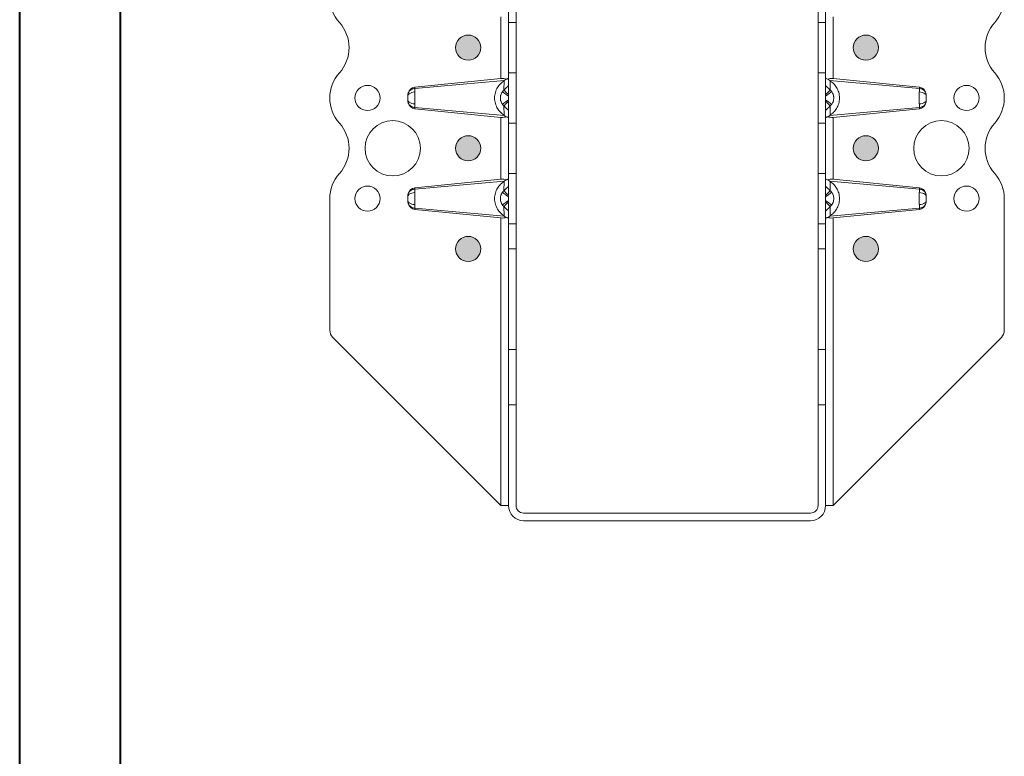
# Model space of a CAD drawing. Header units: millimetres. Extents: x 0 to 210, y 0 to 297.
# Tile 6 of 8: x 0 to 98, y 149 to 222. Entities that reach past the tile are written whole.
import ezdxf

# ---------------------------------------------------------------- set-up
doc = ezdxf.new("R2010")
doc.units = ezdxf.units.MM

msp = doc.modelspace()

# ---------------------------------------------------------------- hatches: boundary and pattern name
at = {"linetype": 'Continuous'}
h = msp.add_hatch(color=7, dxfattribs=at)
edge = h.paths.add_edge_path(flags=0)
edge.add_arc((44.633, 219.124), 1.25, 0, 360)
h = msp.add_hatch(color=7, dxfattribs=at)
edge = h.paths.add_edge_path(flags=0)
edge.add_arc((84.133, 219.124), 1.25, 0, 360)
h = msp.add_hatch(color=7, dxfattribs=at)
edge = h.paths.add_edge_path(flags=0)
edge.add_arc((44.633, 209.124), 1.25, 0, 360)
h = msp.add_hatch(color=7, dxfattribs=at)
edge = h.paths.add_edge_path(flags=0)
edge.add_arc((84.133, 209.124), 1.25, 0, 360)
h = msp.add_hatch(color=7, dxfattribs=at)
edge = h.paths.add_edge_path(flags=0)
edge.add_arc((44.633, 199.124), 1.25, 0, 360)
h = msp.add_hatch(color=7, dxfattribs=at)
edge = h.paths.add_edge_path(flags=0)
edge.add_arc((84.133, 199.124), 1.25, 0, 360)

# ---------------------------------------------------------------- linework, layer by layer
at = {"color": 7, "linetype": 'Continuous', "lineweight": 40}
for p, q in [((0.079, 0.215), (0.079, 297.215)), ((10.079, 5.215), (10.079, 292.215))]:
    msp.add_line(p, q, dxfattribs=at)
at = {"color": 7, "linetype": 'Continuous', "lineweight": 15}
for p, q in [((48.633, 221.624), (48.633, 226.624)), ((49.383, 226.624), (49.383, 221.624)), ((79.383, 221.624), (79.383, 226.624)), ((80.133, 226.624), (80.133, 221.624)), ((47.883, 222.199), (47.883, 216.049)), ((80.883, 216.049), (80.883, 222.199)), ((49.383, 221.624), (48.633, 221.624)), ((48.633, 216.624), (48.633, 221.624)), ((49.383, 221.624), (49.383, 216.624)), ((79.383, 221.624), (80.133, 221.624)), ((79.383, 216.624), (79.383, 221.624)), ((80.133, 221.624), (80.133, 216.624)), ((49.383, 216.624), (48.633, 216.624)), ((48.633, 211.624), (48.633, 216.624)), ((49.383, 216.624), (49.383, 211.624)), ((79.383, 216.624), (80.133, 216.624)), ((79.383, 211.624), (79.383, 216.624)), ((80.133, 216.624), (80.133, 211.624)), ((39.317, 215.193), (47.883, 216.049)), ((48.219, 215.853), (39.317, 215.067)), ((39.317, 215.067), (39.317, 215.193)), ((48.177, 214.914), (48.191, 215.833)), ((89.449, 215.067), (80.546, 215.853)), ((80.575, 215.833), (80.589, 214.914)), ((80.883, 216.049), (89.449, 215.193)), ((89.449, 215.193), (89.449, 215.067)), ((48.191, 212.416), (48.177, 213.334)), ((80.589, 213.334), (80.575, 212.416)), ((39.317, 213.182), (48.219, 212.396)), ((39.317, 213.056), (39.317, 213.182)), ((47.883, 212.199), (39.317, 213.056)), ((80.546, 212.396), (89.449, 213.182)), ((89.449, 213.056), (80.883, 212.199)), ((89.449, 213.182), (89.449, 213.056)), ((47.883, 212.199), (47.883, 206.049)), ((49.383, 211.624), (48.633, 211.624)), ((48.633, 206.624), (48.633, 211.624)), ((49.383, 211.624), (49.383, 206.624)), ((79.383, 211.624), (80.133, 211.624)), ((79.383, 206.624), (79.383, 211.624)), ((80.133, 211.624), (80.133, 206.624)), ((80.883, 206.049), (80.883, 212.199)), ((49.383, 206.624), (48.633, 206.624)), ((48.633, 201.624), (48.633, 206.624)), ((49.383, 206.624), (49.383, 201.624)), ((79.383, 206.624), (80.133, 206.624)), ((79.383, 201.624), (79.383, 206.624)), ((80.133, 206.624), (80.133, 201.624)), ((39.317, 205.193), (47.883, 206.049)), ((39.317, 205.067), (48.219, 205.853)), ((48.177, 204.914), (48.191, 205.833)), ((89.449, 205.067), (80.546, 205.853)), ((80.575, 205.833), (80.589, 204.914)), ((80.883, 206.049), (89.449, 205.193)), ((39.317, 205.067), (39.317, 205.193)), ((89.449, 205.193), (89.449, 205.067)), ((30.883, 204.124), (30.883, 191.039)), ((97.883, 191.039), (97.883, 204.124)), ((48.219, 202.396), (39.317, 203.182)), ((39.317, 203.056), (39.317, 203.182)), ((47.883, 202.199), (39.317, 203.056)), ((48.191, 202.416), (48.177, 203.334)), ((80.546, 202.396), (89.449, 203.182)), ((80.589, 203.334), (80.575, 202.416)), ((89.449, 203.056), (80.883, 202.199)), ((89.449, 203.182), (89.449, 203.056)), ((47.883, 202.199), (47.883, 173.624)), ((49.383, 201.624), (48.633, 201.624)), ((48.633, 199.124), (48.633, 201.624)), ((49.383, 201.624), (49.383, 199.124)), ((79.383, 201.624), (80.133, 201.624)), ((79.383, 199.124), (79.383, 201.624)), ((80.133, 201.624), (80.133, 199.124)), ((80.883, 173.624), (80.883, 202.199)), ((49.383, 199.124), (48.633, 199.124)), ((48.633, 189.124), (48.633, 199.124)), ((49.383, 199.124), (49.383, 189.124)), ((79.383, 199.124), (80.133, 199.124)), ((79.383, 189.124), (79.383, 199.124)), ((80.133, 199.124), (80.133, 189.124)), ((31.176, 190.331), (47.883, 173.624)), ((80.883, 173.624), (97.59, 190.331)), ((49.383, 189.124), (48.633, 189.124)), ((48.633, 183.624), (48.633, 189.124)), ((49.383, 189.124), (49.383, 183.624)), ((79.383, 189.124), (80.133, 189.124)), ((79.383, 183.624), (79.383, 189.124)), ((80.133, 189.124), (80.133, 183.624)), ((48.633, 183.624), (49.383, 183.624)), ((48.633, 183.624), (48.633, 173.624)), ((49.383, 173.624), (49.383, 183.624)), ((79.383, 183.624), (80.133, 183.624)), ((79.383, 183.624), (79.383, 173.624)), ((80.133, 173.624), (80.133, 183.624)), ((47.883, 173.624), (48.633, 173.624)), ((80.133, 173.624), (80.883, 173.624)), ((78.633, 172.874), (50.133, 172.874)), ((50.133, 172.124), (78.633, 172.124))]:
    msp.add_line(p, q, dxfattribs=at)
for centre, radius in [((44.633, 219.124), 1.25), ((84.133, 219.124), 1.25), ((34.633, 214.124), 1.25), ((94.133, 214.124), 1.25), ((37.133, 209.124), 2.75), ((91.633, 209.124), 2.75), ((44.633, 209.124), 1.25), ((84.133, 209.124), 1.25), ((34.633, 204.124), 1.25), ((94.133, 204.124), 1.25), ((44.633, 199.124), 1.25), ((84.133, 199.124), 1.25)]:
    msp.add_circle(centre, radius, dxfattribs=at)
at = {"color": 7, "linetype": 'Continuous', "lineweight": 0}
for centre in [(44.633, 219.124), (84.133, 219.124), (44.633, 209.124), (84.133, 209.124), (44.633, 199.124), (84.133, 199.124)]:
    msp.add_circle(centre, 1.25, dxfattribs=at)
at = {"color": 7, "linetype": 'Continuous', "lineweight": 15}
for centre, radius, start, end in [((34.633, 224.124), 3.75, 138.18969, 221.81031), ((94.133, 224.124), 3.75, 318.18969, 41.81031), ((29.043, 219.124), 3.75, 318.18969, 41.81031), ((99.723, 219.124), 3.75, 138.18969, 221.81031), ((34.633, 214.124), 3.75, 138.18969, 221.81031), ((94.133, 214.124), 3.75, 318.18969, 41.81031), ((29.043, 209.124), 3.75, 318.18969, 41.81031), ((99.723, 209.124), 3.75, 138.18969, 221.81031), ((34.633, 204.124), 3.75, 138.18969, 180), ((94.133, 204.124), 3.75, 0, 41.81031), ((31.883, 191.039), 1, 180, 225), ((96.883, 191.039), 1, 315, 0), ((50.133, 173.624), 1.5, 180, 270), ((50.133, 173.624), 0.75, 180, 270), ((78.633, 173.624), 0.75, 270, 0), ((78.633, 173.624), 1.5, 270, 360)]:
    msp.add_arc(centre, radius, start, end, dxfattribs=at)
for centre, major_axis, ratio, start_param, end_param in [((39.383, 214.346), (0, 0.85), 0.882353, 0.088007, 1.236214), ((47.883, 215.649), (0.748, 0.104), 0.526022, 0.708779, 1.497812), ((80.883, 215.649), (0.748, -0.104), 0.526022, 1.64378, 2.432814), ((89.383, 214.346), (0, -0.85), 0.882353, 1.905379, 3.053585), ((39.383, 213.903), (0, 0.85), 0.882353, 1.905379, 3.053585), ((89.383, 213.903), (0, -0.85), 0.882353, 0.088007, 1.236214), ((47.883, 212.599), (0.748, -0.104), 0.526022, 4.785373, 5.574407), ((80.883, 212.599), (0.748, 0.104), 0.526022, 3.850371, 4.639405), ((47.883, 205.649), (0.748, 0.104), 0.526022, 0.708779, 1.497812), ((80.883, 205.649), (0.748, -0.104), 0.526022, 1.64378, 2.432814), ((39.383, 204.346), (0, 0.85), 0.882353, 0.088007, 1.236214), ((89.383, 204.346), (0, -0.85), 0.882353, 1.905379, 3.053585), ((39.383, 203.903), (0, 0.85), 0.882353, 1.905379, 3.053585), ((89.383, 203.903), (0, -0.85), 0.882353, 0.088007, 1.236214), ((47.883, 202.599), (0.748, -0.104), 0.526022, 4.785373, 5.574407), ((80.883, 202.599), (0.748, 0.104), 0.526022, 3.850371, 4.639405)]:
    msp.add_ellipse(centre, major_axis=major_axis, ratio=ratio, start_param=start_param, end_param=end_param, dxfattribs=at)
for points, knots in [([(48.191, 212.416), (48.131, 212.456), (48.071, 212.5), (47.954, 212.596), (47.898, 212.647), (47.736, 212.812), (47.636, 212.937), (47.503, 213.154), (47.462, 213.231), (47.391, 213.392), (47.359, 213.476), (47.307, 213.653), (47.287, 213.744), (47.26, 213.929), (47.253, 214.024), (47.252, 214.216), (47.259, 214.311), (47.285, 214.497), (47.305, 214.589), (47.357, 214.766), (47.388, 214.851), (47.46, 215.012), (47.501, 215.09), (47.632, 215.307), (47.732, 215.433), (47.897, 215.601), (47.954, 215.653), (48.071, 215.749), (48.131, 215.792), (48.191, 215.833)], [0, 0, 0, 0, 0.0625, 0.0625, 0.125, 0.125, 0.25, 0.25, 0.3125, 0.3125, 0.375, 0.375, 0.4375, 0.4375, 0.5, 0.5, 0.5625, 0.5625, 0.625, 0.625, 0.6875, 0.6875, 0.75, 0.75, 0.875, 0.875, 0.9375, 0.9375, 1, 1, 1, 1]), ([(48.633, 215.355), (48.579, 215.303), (48.525, 215.251), (48.422, 215.152), (48.374, 215.105), (48.295, 215.028), (48.264, 214.999), (48.215, 214.951), (48.196, 214.933), (48.177, 214.914)], [-0.126791, -0.126791, -0.126791, -0.126791, -0.0817802, -0.0817802, -0.0412071, -0.0412071, -0.0158489, -0.0158489, 0, 0, 0, 0]), ([(48.415, 215.984), (48.449, 215.999), (48.479, 216.012), (48.532, 216.033), (48.556, 216.042), (48.613, 216.06), (48.633, 216.062), (48.633, 216.053)], [0, 0, 0, 0, 0.25, 0.25, 0.5, 0.5, 1, 1, 1, 1]), ([(80.133, 216.053), (80.133, 216.057), (80.138, 216.059), (80.157, 216.058), (80.172, 216.054), (80.228, 216.036), (80.283, 216.014), (80.35, 215.984)], [0, 0, 0, 0, 0.25, 0.25, 0.5, 0.5, 1, 1, 1, 1]), ([(80.589, 214.914), (80.57, 214.933), (80.551, 214.951), (80.501, 214.999), (80.471, 215.028), (80.392, 215.105), (80.343, 215.152), (80.241, 215.251), (80.187, 215.303), (80.133, 215.355)], [-0.126791, -0.126791, -0.126791, -0.126791, -0.1109421, -0.1109421, -0.0855839, -0.0855839, -0.0450108, -0.0450108, 0, 0, 0, 0]), ([(80.575, 215.833), (80.634, 215.792), (80.695, 215.749), (80.811, 215.653), (80.867, 215.602), (81.03, 215.437), (81.13, 215.312), (81.262, 215.095), (81.303, 215.018), (81.375, 214.857), (81.406, 214.773), (81.458, 214.596), (81.478, 214.504), (81.506, 214.319), (81.513, 214.225), (81.513, 214.033), (81.506, 213.938), (81.48, 213.752), (81.46, 213.66), (81.408, 213.483), (81.377, 213.398), (81.306, 213.236), (81.265, 213.159), (81.133, 212.942), (81.033, 212.816), (80.868, 212.648), (80.811, 212.596), (80.695, 212.5), (80.634, 212.456), (80.575, 212.416)], [0, 0, 0, 0, 0.0625, 0.0625, 0.125, 0.125, 0.25, 0.25, 0.3125, 0.3125, 0.375, 0.375, 0.4375, 0.4375, 0.5, 0.5, 0.5625, 0.5625, 0.625, 0.625, 0.6875, 0.6875, 0.75, 0.75, 0.875, 0.875, 0.9375, 0.9375, 1, 1, 1, 1]), ([(39.323, 214.718), (39.217, 214.714), (39.008, 214.679), (38.783, 214.569), (38.658, 214.436), (38.633, 214.347), (38.633, 214.303)], [0, 0, 0, 0, 0.285714, 0.571429, 0.785714, 1, 1, 1, 1]), ([(38.633, 214.303), (38.633, 214.281), (38.633, 214.248), (38.633, 214.205), (38.633, 214.178), (38.633, 214.143), (38.633, 214.097), (38.633, 214.044), (38.633, 213.992), (38.633, 213.961), (38.633, 213.946)], [-0.10675045, -0.10675045, -0.10675045, -0.10675045, -0.09062369, -0.0852481, -0.07987251, -0.07449692, -0.06374574, -0.05299456, -0.04224338, -0.03149221, -0.03149221, -0.03149221, -0.03149221]), ([(39.317, 215.067), (39.211, 215.059), (39.004, 215.002), (38.784, 214.831), (38.699, 214.688), (38.674, 214.625)], [0, 0, 0, 0, 0.2857143, 0.5714286, 0.7743371, 0.7743371, 0.7743371, 0.7743371]), ([(39.323, 214.718), (39.323, 214.781), (39.321, 214.917), (39.318, 215.02), (39.317, 215.067)], [-0.03148795, -0.03148795, -0.03148795, -0.03148795, -0.0179513, 0.00000001, 0.00000001, 0.00000001, 0.00000001]), ([(39.323, 213.531), (39.324, 213.58), (39.325, 213.685), (39.326, 213.857), (39.327, 214.034), (39.327, 214.185), (39.326, 214.304), (39.326, 214.392), (39.325, 214.535), (39.324, 214.644), (39.323, 214.718)], [-0.10675045, -0.10675045, -0.10675045, -0.10675045, -0.09599928, -0.0852481, -0.07449692, -0.06374574, -0.05837015, -0.05299456, -0.04761897, -0.03149221, -0.03149221, -0.03149221, -0.03149221]), ([(48.031, 214.75), (47.996, 214.703), (47.931, 214.598), (47.871, 214.447), (47.844, 214.336), (47.834, 214.271), (47.822, 214.174), (47.822, 214.058), (47.841, 213.928), (47.871, 213.802), (47.93, 213.651), (47.996, 213.545), (48.031, 213.498)], [-0.09692135, -0.09692135, -0.09692135, -0.09692135, -0.08573721, -0.07455307, -0.068961, -0.06616497, -0.06336893, -0.05218479, -0.04659272, -0.04100065, -0.02981651, -0.01863237, -0.01863237, -0.01863237, -0.01863237]), ([(48.177, 214.914), (48.168, 214.906), (48.147, 214.886), (48.112, 214.849), (48.071, 214.804), (48.044, 214.768), (48.031, 214.75)], [0, 0, 0, 0, 0.165455, 0.391316, 0.695883, 1, 1, 1, 1]), ([(48.031, 214.75), (48.031, 214.75), (48.032, 214.749), (48.035, 214.747), (48.041, 214.743), (48.054, 214.733), (48.076, 214.717), (48.132, 214.675), (48.248, 214.591), (48.44, 214.449), (48.569, 214.355), (48.633, 214.308)], [0, 0, 0, 0, 0.017857, 0.035714, 0.071429, 0.142857, 0.214286, 0.285714, 0.571429, 0.785714, 1, 1, 1, 1]), ([(48.177, 214.914), (48.188, 214.903), (48.3, 214.787), (48.526, 214.553), (48.633, 214.442)], [0, 0, 0, 0, 0.5, 0.9184242, 0.9184242, 0.9184242, 0.9184242]), ([(80.133, 214.442), (80.24, 214.553), (80.466, 214.787), (80.578, 214.903), (80.589, 214.914)], [0, 0, 0, 0, 0.4184242, 0.9184242, 0.9184242, 0.9184242, 0.9184242]), ([(80.133, 214.308), (80.197, 214.355), (80.325, 214.449), (80.517, 214.591), (80.633, 214.675), (80.689, 214.717), (80.712, 214.733), (80.724, 214.743), (80.731, 214.747), (80.733, 214.749), (80.734, 214.75), (80.735, 214.75)], [0, 0, 0, 0, 0.214286, 0.428571, 0.714286, 0.785714, 0.857143, 0.928571, 0.964286, 0.982143, 1, 1, 1, 1]), ([(80.735, 214.75), (80.721, 214.768), (80.694, 214.804), (80.645, 214.859), (80.609, 214.894), (80.589, 214.914)], [0, 0, 0, 0, 0.304002, 0.608703, 1, 1, 1, 1]), ([(80.735, 213.498), (80.769, 213.545), (80.835, 213.651), (80.894, 213.802), (80.925, 213.928), (80.943, 214.058), (80.943, 214.174), (80.932, 214.271), (80.921, 214.336), (80.894, 214.447), (80.835, 214.598), (80.769, 214.703), (80.735, 214.75)], [-0.09692135, -0.09692135, -0.09692135, -0.09692135, -0.08573721, -0.07455307, -0.068961, -0.06336893, -0.05218479, -0.04938876, -0.04659272, -0.04100065, -0.02981651, -0.01863237, -0.01863237, -0.01863237, -0.01863237]), ([(89.442, 214.718), (89.441, 214.644), (89.44, 214.535), (89.439, 214.392), (89.439, 214.304), (89.439, 214.185), (89.439, 214.034), (89.439, 213.857), (89.44, 213.685), (89.441, 213.58), (89.442, 213.531)], [-0.10675045, -0.10675045, -0.10675045, -0.10675045, -0.09062369, -0.0852481, -0.07987251, -0.07449692, -0.06374574, -0.05299456, -0.04224338, -0.03149221, -0.03149221, -0.03149221, -0.03149221]), ([(89.449, 215.067), (89.447, 215.02), (89.445, 214.917), (89.443, 214.781), (89.442, 214.718)], [-0.03148795, -0.03148795, -0.03148795, -0.03148795, -0.01353664, 0.00000001, 0.00000001, 0.00000001, 0.00000001]), ([(89.442, 214.718), (89.548, 214.714), (89.757, 214.679), (89.983, 214.569), (90.107, 214.436), (90.133, 214.347), (90.133, 214.303)], [0, 0, 0, 0, 0.285714, 0.571429, 0.785714, 1, 1, 1, 1]), ([(90.091, 214.625), (90.066, 214.688), (89.981, 214.831), (89.761, 215.002), (89.554, 215.059), (89.449, 215.067)], [0, 0, 0, 0, 0.2029082, 0.4886224, 0.7743367, 0.7743367, 0.7743367, 0.7743367]), ([(90.133, 213.946), (90.133, 213.961), (90.133, 213.992), (90.133, 214.044), (90.133, 214.097), (90.133, 214.143), (90.133, 214.178), (90.133, 214.205), (90.133, 214.248), (90.133, 214.281), (90.133, 214.303)], [-0.10675045, -0.10675045, -0.10675045, -0.10675045, -0.09599928, -0.0852481, -0.07449692, -0.06374574, -0.05837015, -0.05299456, -0.04761897, -0.03149221, -0.03149221, -0.03149221, -0.03149221]), ([(39.323, 213.531), (39.217, 213.535), (39.008, 213.57), (38.783, 213.68), (38.658, 213.813), (38.633, 213.901), (38.633, 213.946)], [0, 0, 0, 0, 0.285714, 0.571429, 0.785714, 1, 1, 1, 1]), ([(38.674, 213.624), (38.699, 213.561), (38.784, 213.418), (39.004, 213.246), (39.211, 213.19), (39.317, 213.182)], [0, 0, 0, 0, 0.2029085, 0.4886228, 0.7743371, 0.7743371, 0.7743371, 0.7743371]), ([(39.317, 213.182), (39.318, 213.217), (39.32, 213.286), (39.322, 213.409), (39.323, 213.489), (39.323, 213.531)], [-0.03148796, -0.03148796, -0.03148796, -0.03148796, -0.01807564, -0.00903782, 0, 0, 0, 0]), ([(48.633, 213.941), (48.569, 213.894), (48.44, 213.8), (48.248, 213.658), (48.132, 213.573), (48.076, 213.532), (48.054, 213.516), (48.041, 213.506), (48.035, 213.501), (48.032, 213.5), (48.031, 213.499), (48.031, 213.498)], [0, 0, 0, 0, 0.214286, 0.428571, 0.714286, 0.785714, 0.857143, 0.928571, 0.964286, 0.982143, 1, 1, 1, 1]), ([(48.031, 213.498), (48.044, 213.481), (48.071, 213.445), (48.12, 213.39), (48.156, 213.354), (48.177, 213.334)], [0, 0, 0, 0, 0.304224, 0.608708, 1, 1, 1, 1]), ([(48.633, 213.807), (48.526, 213.696), (48.3, 213.462), (48.188, 213.346), (48.177, 213.334)], [0, 0, 0, 0, 0.4184242, 0.9184242, 0.9184242, 0.9184242, 0.9184242]), ([(48.177, 213.334), (48.196, 213.316), (48.215, 213.298), (48.264, 213.25), (48.295, 213.22), (48.374, 213.144), (48.422, 213.097), (48.525, 212.998), (48.579, 212.946), (48.633, 212.893)], [-0.126791, -0.126791, -0.126791, -0.126791, -0.1109421, -0.1109421, -0.0855839, -0.0855839, -0.0450108, -0.0450108, 0, 0, 0, 0]), ([(80.735, 213.498), (80.734, 213.499), (80.733, 213.5), (80.731, 213.501), (80.724, 213.506), (80.712, 213.516), (80.689, 213.532), (80.633, 213.573), (80.517, 213.658), (80.325, 213.8), (80.197, 213.894), (80.133, 213.941)], [0, 0, 0, 0, 0.017857, 0.035714, 0.071429, 0.142857, 0.214286, 0.285714, 0.571429, 0.785714, 1, 1, 1, 1]), ([(80.589, 213.334), (80.578, 213.346), (80.466, 213.462), (80.24, 213.696), (80.133, 213.807)], [0, 0, 0, 0, 0.5, 0.9184242, 0.9184242, 0.9184242, 0.9184242]), ([(80.133, 212.893), (80.187, 212.946), (80.241, 212.998), (80.343, 213.097), (80.392, 213.144), (80.471, 213.22), (80.501, 213.25), (80.551, 213.298), (80.57, 213.316), (80.589, 213.334)], [-0.126791, -0.126791, -0.126791, -0.126791, -0.0817802, -0.0817802, -0.0412071, -0.0412071, -0.0158489, -0.0158489, 0, 0, 0, 0]), ([(80.589, 213.334), (80.597, 213.343), (80.618, 213.363), (80.653, 213.399), (80.694, 213.445), (80.721, 213.481), (80.735, 213.498)], [0, 0, 0, 0, 0.165452, 0.391322, 0.695106, 1, 1, 1, 1]), ([(89.442, 213.531), (89.548, 213.535), (89.757, 213.57), (89.983, 213.68), (90.107, 213.813), (90.133, 213.901), (90.133, 213.946)], [0, 0, 0, 0, 0.285714, 0.571429, 0.785714, 1, 1, 1, 1]), ([(89.442, 213.531), (89.442, 213.489), (89.443, 213.409), (89.446, 213.286), (89.447, 213.217), (89.449, 213.182)], [-0.03148796, -0.03148796, -0.03148796, -0.03148796, -0.02245014, -0.01341232, 0, 0, 0, 0]), ([(89.449, 213.182), (89.554, 213.19), (89.761, 213.246), (89.981, 213.418), (90.066, 213.561), (90.091, 213.624)], [0, 0, 0, 0, 0.2857143, 0.5714286, 0.7743367, 0.7743367, 0.7743367, 0.7743367]), ([(48.633, 212.196), (48.633, 212.191), (48.628, 212.189), (48.608, 212.191), (48.594, 212.195), (48.537, 212.213), (48.482, 212.235), (48.415, 212.264)], [0, 0, 0, 0, 0.25, 0.25, 0.5, 0.5, 1, 1, 1, 1]), ([(80.35, 212.264), (80.317, 212.25), (80.287, 212.237), (80.233, 212.216), (80.209, 212.207), (80.153, 212.189), (80.133, 212.187), (80.133, 212.196)], [0, 0, 0, 0, 0.25, 0.25, 0.5, 0.5, 1, 1, 1, 1]), ([(48.191, 202.416), (48.131, 202.456), (48.071, 202.5), (47.954, 202.596), (47.898, 202.647), (47.736, 202.812), (47.636, 202.937), (47.503, 203.154), (47.462, 203.231), (47.391, 203.392), (47.359, 203.476), (47.307, 203.653), (47.287, 203.744), (47.26, 203.929), (47.253, 204.024), (47.252, 204.216), (47.259, 204.311), (47.285, 204.497), (47.305, 204.589), (47.357, 204.766), (47.388, 204.851), (47.46, 205.012), (47.501, 205.09), (47.632, 205.307), (47.732, 205.433), (47.897, 205.601), (47.954, 205.653), (48.071, 205.749), (48.131, 205.792), (48.191, 205.833)], [0, 0, 0, 0, 0.0625, 0.0625, 0.125, 0.125, 0.25, 0.25, 0.3125, 0.3125, 0.375, 0.375, 0.4375, 0.4375, 0.5, 0.5, 0.5625, 0.5625, 0.625, 0.625, 0.6875, 0.6875, 0.75, 0.75, 0.875, 0.875, 0.9375, 0.9375, 1, 1, 1, 1]), ([(48.415, 205.984), (48.449, 205.999), (48.479, 206.012), (48.532, 206.033), (48.556, 206.042), (48.613, 206.06), (48.633, 206.062), (48.633, 206.053)], [0, 0, 0, 0, 0.25, 0.25, 0.5, 0.5, 1, 1, 1, 1]), ([(80.133, 206.053), (80.133, 206.057), (80.138, 206.059), (80.157, 206.058), (80.172, 206.054), (80.228, 206.036), (80.283, 206.014), (80.35, 205.984)], [0, 0, 0, 0, 0.25, 0.25, 0.5, 0.5, 1, 1, 1, 1]), ([(80.575, 205.833), (80.634, 205.792), (80.695, 205.749), (80.811, 205.653), (80.867, 205.602), (81.03, 205.437), (81.13, 205.312), (81.262, 205.095), (81.303, 205.018), (81.375, 204.857), (81.406, 204.773), (81.458, 204.596), (81.478, 204.504), (81.506, 204.319), (81.513, 204.225), (81.513, 204.033), (81.506, 203.938), (81.48, 203.752), (81.46, 203.66), (81.408, 203.483), (81.377, 203.398), (81.306, 203.236), (81.265, 203.159), (81.133, 202.942), (81.033, 202.816), (80.868, 202.648), (80.811, 202.596), (80.695, 202.5), (80.634, 202.456), (80.575, 202.416)], [0, 0, 0, 0, 0.0625, 0.0625, 0.125, 0.125, 0.25, 0.25, 0.3125, 0.3125, 0.375, 0.375, 0.4375, 0.4375, 0.5, 0.5, 0.5625, 0.5625, 0.625, 0.625, 0.6875, 0.6875, 0.75, 0.75, 0.875, 0.875, 0.9375, 0.9375, 1, 1, 1, 1]), ([(39.323, 204.718), (39.217, 204.714), (39.008, 204.679), (38.783, 204.569), (38.658, 204.436), (38.633, 204.347), (38.633, 204.303)], [0, 0, 0, 0, 0.285714, 0.571429, 0.785714, 1, 1, 1, 1]), ([(39.317, 205.067), (39.211, 205.059), (39.004, 205.002), (38.784, 204.831), (38.699, 204.688), (38.674, 204.625)], [0, 0, 0, 0, 0.2857143, 0.5714286, 0.7743372, 0.7743372, 0.7743372, 0.7743372]), ([(39.323, 204.718), (39.323, 204.781), (39.321, 204.917), (39.318, 205.02), (39.317, 205.067)], [-0.03148795, -0.03148795, -0.03148795, -0.03148795, -0.0179513, 0.00000001, 0.00000001, 0.00000001, 0.00000001]), ([(39.323, 203.531), (39.324, 203.58), (39.325, 203.685), (39.326, 203.857), (39.327, 204.034), (39.327, 204.185), (39.326, 204.304), (39.326, 204.392), (39.325, 204.535), (39.324, 204.644), (39.323, 204.718)], [-0.10675045, -0.10675045, -0.10675045, -0.10675045, -0.09599928, -0.0852481, -0.07449692, -0.06374574, -0.05837015, -0.05299456, -0.04761897, -0.03149221, -0.03149221, -0.03149221, -0.03149221]), ([(48.031, 204.75), (47.996, 204.703), (47.947, 204.624), (47.895, 204.507), (47.853, 204.384), (47.822, 204.224), (47.822, 204.042), (47.844, 203.912), (47.877, 203.787), (47.918, 203.681), (47.98, 203.572), (48.013, 203.522), (48.031, 203.498)], [-0.09692135, -0.09692135, -0.09692135, -0.09692135, -0.08573721, -0.08014514, -0.07455307, -0.06336893, -0.05218479, -0.04379669, -0.04100065, -0.02981651, -0.02422444, -0.01863237, -0.01863237, -0.01863237, -0.01863237]), ([(48.177, 204.914), (48.168, 204.906), (48.147, 204.886), (48.112, 204.849), (48.071, 204.804), (48.044, 204.768), (48.031, 204.75)], [0, 0, 0, 0, 0.165456, 0.391316, 0.695917, 1, 1, 1, 1]), ([(48.031, 204.75), (48.031, 204.75), (48.032, 204.749), (48.035, 204.747), (48.041, 204.743), (48.054, 204.733), (48.076, 204.717), (48.132, 204.675), (48.248, 204.591), (48.44, 204.449), (48.569, 204.355), (48.633, 204.308)], [0, 0, 0, 0, 0.017857, 0.035714, 0.071429, 0.142857, 0.214286, 0.285714, 0.571429, 0.785714, 1, 1, 1, 1]), ([(48.633, 205.355), (48.579, 205.303), (48.525, 205.251), (48.422, 205.152), (48.374, 205.105), (48.295, 205.028), (48.264, 204.999), (48.215, 204.951), (48.196, 204.933), (48.177, 204.914)], [-0.126791, -0.126791, -0.126791, -0.126791, -0.0817802, -0.0817802, -0.0412071, -0.0412071, -0.0158489, -0.0158489, 0, 0, 0, 0]), ([(48.177, 204.914), (48.188, 204.903), (48.3, 204.787), (48.526, 204.553), (48.633, 204.442)], [0, 0, 0, 0, 0.5, 0.9184242, 0.9184242, 0.9184242, 0.9184242]), ([(80.589, 204.914), (80.57, 204.933), (80.551, 204.951), (80.501, 204.999), (80.471, 205.028), (80.392, 205.105), (80.343, 205.152), (80.241, 205.251), (80.187, 205.303), (80.133, 205.355)], [-0.126791, -0.126791, -0.126791, -0.126791, -0.1109421, -0.1109421, -0.0855839, -0.0855839, -0.0450108, -0.0450108, 0, 0, 0, 0]), ([(80.133, 204.442), (80.24, 204.553), (80.466, 204.787), (80.578, 204.903), (80.589, 204.914)], [0, 0, 0, 0, 0.4184242, 0.9184242, 0.9184242, 0.9184242, 0.9184242]), ([(80.133, 204.308), (80.197, 204.355), (80.325, 204.449), (80.517, 204.591), (80.633, 204.675), (80.689, 204.717), (80.712, 204.733), (80.724, 204.743), (80.731, 204.747), (80.733, 204.749), (80.734, 204.75), (80.735, 204.75)], [0, 0, 0, 0, 0.214286, 0.428571, 0.714286, 0.785714, 0.857143, 0.928571, 0.964286, 0.982143, 1, 1, 1, 1]), ([(80.735, 204.75), (80.721, 204.768), (80.694, 204.804), (80.645, 204.859), (80.609, 204.894), (80.589, 204.914)], [0, 0, 0, 0, 0.304147, 0.608706, 1, 1, 1, 1]), ([(80.735, 203.498), (80.752, 203.522), (80.786, 203.572), (80.847, 203.681), (80.888, 203.787), (80.921, 203.912), (80.943, 204.042), (80.943, 204.224), (80.912, 204.384), (80.871, 204.507), (80.818, 204.624), (80.769, 204.703), (80.735, 204.75)], [-0.09692135, -0.09692135, -0.09692135, -0.09692135, -0.09132928, -0.08573721, -0.07455307, -0.07175704, -0.06336893, -0.05218479, -0.04100065, -0.03540858, -0.02981651, -0.01863237, -0.01863237, -0.01863237, -0.01863237]), ([(89.442, 204.718), (89.441, 204.644), (89.44, 204.535), (89.439, 204.392), (89.439, 204.304), (89.439, 204.185), (89.439, 204.034), (89.439, 203.857), (89.44, 203.685), (89.441, 203.58), (89.442, 203.531)], [-0.10675045, -0.10675045, -0.10675045, -0.10675045, -0.09062369, -0.0852481, -0.07987251, -0.07449692, -0.06374574, -0.05299456, -0.04224338, -0.03149221, -0.03149221, -0.03149221, -0.03149221]), ([(89.449, 205.067), (89.447, 205.02), (89.445, 204.917), (89.443, 204.781), (89.442, 204.718)], [-0.03148795, -0.03148795, -0.03148795, -0.03148795, -0.01353664, 0.00000001, 0.00000001, 0.00000001, 0.00000001]), ([(89.442, 204.718), (89.548, 204.714), (89.757, 204.679), (89.983, 204.569), (90.107, 204.436), (90.133, 204.347), (90.133, 204.303)], [0, 0, 0, 0, 0.285714, 0.571429, 0.785714, 1, 1, 1, 1]), ([(90.091, 204.625), (90.066, 204.688), (89.981, 204.831), (89.761, 205.002), (89.554, 205.059), (89.449, 205.067)], [0, 0, 0, 0, 0.2029082, 0.4886225, 0.7743368, 0.7743368, 0.7743368, 0.7743368]), ([(38.633, 204.303), (38.633, 204.281), (38.633, 204.248), (38.633, 204.205), (38.633, 204.178), (38.633, 204.143), (38.633, 204.097), (38.633, 204.044), (38.633, 203.992), (38.633, 203.961), (38.633, 203.946)], [-0.10675045, -0.10675045, -0.10675045, -0.10675045, -0.09062369, -0.0852481, -0.07987251, -0.07449692, -0.06374574, -0.05299456, -0.04224338, -0.03149221, -0.03149221, -0.03149221, -0.03149221]), ([(39.323, 203.531), (39.217, 203.535), (39.008, 203.57), (38.783, 203.68), (38.658, 203.813), (38.633, 203.901), (38.633, 203.946)], [0, 0, 0, 0, 0.285714, 0.571429, 0.785714, 1, 1, 1, 1]), ([(38.674, 203.624), (38.699, 203.561), (38.784, 203.418), (39.004, 203.246), (39.211, 203.19), (39.317, 203.182)], [0, 0, 0, 0, 0.2029087, 0.4886229, 0.7743372, 0.7743372, 0.7743372, 0.7743372]), ([(39.317, 203.182), (39.318, 203.217), (39.32, 203.286), (39.322, 203.409), (39.323, 203.489), (39.323, 203.531)], [-0.03148796, -0.03148796, -0.03148796, -0.03148796, -0.01807564, -0.00903782, 0, 0, 0, 0]), ([(48.633, 203.941), (48.569, 203.894), (48.44, 203.8), (48.248, 203.658), (48.132, 203.573), (48.076, 203.532), (48.054, 203.516), (48.041, 203.506), (48.035, 203.501), (48.032, 203.5), (48.031, 203.499), (48.031, 203.498)], [0, 0, 0, 0, 0.214286, 0.428571, 0.714286, 0.785714, 0.857143, 0.928571, 0.964286, 0.982143, 1, 1, 1, 1]), ([(48.031, 203.498), (48.044, 203.481), (48.071, 203.445), (48.12, 203.39), (48.156, 203.354), (48.177, 203.334)], [0, 0, 0, 0, 0.3043372, 0.6087082, 1, 1, 1, 1]), ([(48.633, 203.807), (48.526, 203.696), (48.3, 203.462), (48.188, 203.346), (48.177, 203.334)], [0, 0, 0, 0, 0.4184242, 0.9184242, 0.9184242, 0.9184242, 0.9184242]), ([(80.735, 203.498), (80.734, 203.499), (80.733, 203.5), (80.731, 203.501), (80.724, 203.506), (80.712, 203.516), (80.689, 203.532), (80.633, 203.573), (80.517, 203.658), (80.325, 203.8), (80.197, 203.894), (80.133, 203.941)], [0, 0, 0, 0, 0.017857, 0.035714, 0.071429, 0.142857, 0.214286, 0.285714, 0.571429, 0.785714, 1, 1, 1, 1]), ([(80.589, 203.334), (80.578, 203.346), (80.466, 203.462), (80.24, 203.696), (80.133, 203.807)], [0, 0, 0, 0, 0.5, 0.9184242, 0.9184242, 0.9184242, 0.9184242]), ([(80.589, 203.334), (80.599, 203.344), (80.623, 203.368), (80.661, 203.408), (80.7, 203.453), (80.724, 203.484), (80.735, 203.498)], [0, 0, 0, 0, 0.194155, 0.46607, 0.751774, 1, 1, 1, 1]), ([(89.442, 203.531), (89.548, 203.535), (89.757, 203.57), (89.983, 203.68), (90.107, 203.813), (90.133, 203.901), (90.133, 203.946)], [0, 0, 0, 0, 0.285714, 0.571429, 0.785714, 1, 1, 1, 1]), ([(89.442, 203.531), (89.442, 203.489), (89.443, 203.409), (89.446, 203.286), (89.447, 203.217), (89.449, 203.182)], [-0.03148796, -0.03148796, -0.03148796, -0.03148796, -0.02245014, -0.01341232, 0, 0, 0, 0]), ([(89.449, 203.182), (89.554, 203.19), (89.761, 203.246), (89.981, 203.418), (90.066, 203.561), (90.091, 203.624)], [0, 0, 0, 0, 0.2857143, 0.5714286, 0.7743368, 0.7743368, 0.7743368, 0.7743368]), ([(90.133, 203.946), (90.133, 203.961), (90.133, 203.992), (90.133, 204.044), (90.133, 204.097), (90.133, 204.143), (90.133, 204.178), (90.133, 204.205), (90.133, 204.248), (90.133, 204.281), (90.133, 204.303)], [-0.10675045, -0.10675045, -0.10675045, -0.10675045, -0.09599928, -0.0852481, -0.07449692, -0.06374574, -0.05837015, -0.05299456, -0.04761897, -0.03149221, -0.03149221, -0.03149221, -0.03149221]), ([(48.177, 203.334), (48.196, 203.316), (48.215, 203.298), (48.264, 203.25), (48.295, 203.22), (48.374, 203.144), (48.422, 203.097), (48.525, 202.998), (48.579, 202.946), (48.633, 202.893)], [-0.126791, -0.126791, -0.126791, -0.126791, -0.1109421, -0.1109421, -0.0855839, -0.0855839, -0.0450108, -0.0450108, 0, 0, 0, 0]), ([(80.133, 202.893), (80.187, 202.946), (80.241, 202.998), (80.343, 203.097), (80.392, 203.144), (80.471, 203.22), (80.501, 203.25), (80.551, 203.298), (80.57, 203.316), (80.589, 203.334)], [-0.126791, -0.126791, -0.126791, -0.126791, -0.0817802, -0.0817802, -0.0412071, -0.0412071, -0.0158489, -0.0158489, 0, 0, 0, 0]), ([(48.633, 202.196), (48.633, 202.191), (48.628, 202.189), (48.608, 202.191), (48.594, 202.195), (48.537, 202.213), (48.482, 202.235), (48.415, 202.264)], [0, 0, 0, 0, 0.25, 0.25, 0.5, 0.5, 1, 1, 1, 1]), ([(80.35, 202.264), (80.317, 202.25), (80.287, 202.237), (80.233, 202.216), (80.209, 202.207), (80.153, 202.189), (80.133, 202.187), (80.133, 202.196)], [0, 0, 0, 0, 0.25, 0.25, 0.5, 0.5, 1, 1, 1, 1])]:
    msp.add_open_spline(points, degree=3, knots=knots, dxfattribs=at)
for points in [[(48.219, 215.853), (48.21, 215.846), (48.2, 215.84), (48.191, 215.833)], [(48.415, 215.984), (48.349, 215.941), (48.283, 215.897), (48.219, 215.853)], [(80.546, 215.853), (80.482, 215.897), (80.417, 215.941), (80.35, 215.984)], [(80.575, 215.833), (80.565, 215.84), (80.556, 215.846), (80.546, 215.853)], [(38.674, 214.625), (38.642, 214.521), (38.633, 214.412), (38.633, 214.303)], [(90.133, 214.303), (90.133, 214.412), (90.123, 214.521), (90.091, 214.625)], [(38.633, 213.946), (38.633, 213.837), (38.642, 213.728), (38.674, 213.624)], [(90.091, 213.624), (90.123, 213.728), (90.133, 213.837), (90.133, 213.946)], [(48.191, 212.416), (48.2, 212.409), (48.21, 212.403), (48.219, 212.396)], [(48.219, 212.396), (48.283, 212.352), (48.349, 212.308), (48.415, 212.264)], [(80.35, 212.264), (80.417, 212.308), (80.482, 212.352), (80.546, 212.396)], [(80.546, 212.396), (80.556, 212.403), (80.565, 212.409), (80.575, 212.416)], [(48.219, 205.853), (48.21, 205.846), (48.2, 205.84), (48.191, 205.833)], [(48.415, 205.984), (48.349, 205.941), (48.283, 205.897), (48.219, 205.853)], [(80.546, 205.853), (80.482, 205.897), (80.417, 205.941), (80.35, 205.984)], [(80.575, 205.833), (80.565, 205.84), (80.556, 205.846), (80.546, 205.853)], [(38.674, 204.625), (38.642, 204.521), (38.633, 204.412), (38.633, 204.303)], [(90.133, 204.303), (90.133, 204.412), (90.123, 204.521), (90.091, 204.625)], [(38.633, 203.946), (38.633, 203.837), (38.642, 203.728), (38.674, 203.624)], [(90.091, 203.624), (90.123, 203.728), (90.133, 203.837), (90.133, 203.946)], [(48.191, 202.416), (48.2, 202.409), (48.21, 202.403), (48.219, 202.396)], [(48.219, 202.396), (48.283, 202.352), (48.349, 202.308), (48.415, 202.264)], [(80.35, 202.264), (80.417, 202.308), (80.482, 202.352), (80.546, 202.396)], [(80.546, 202.396), (80.556, 202.403), (80.565, 202.409), (80.575, 202.416)]]:
    msp.add_open_spline(points, degree=3, dxfattribs=at)

doc.saveas('drawing.dxf')
